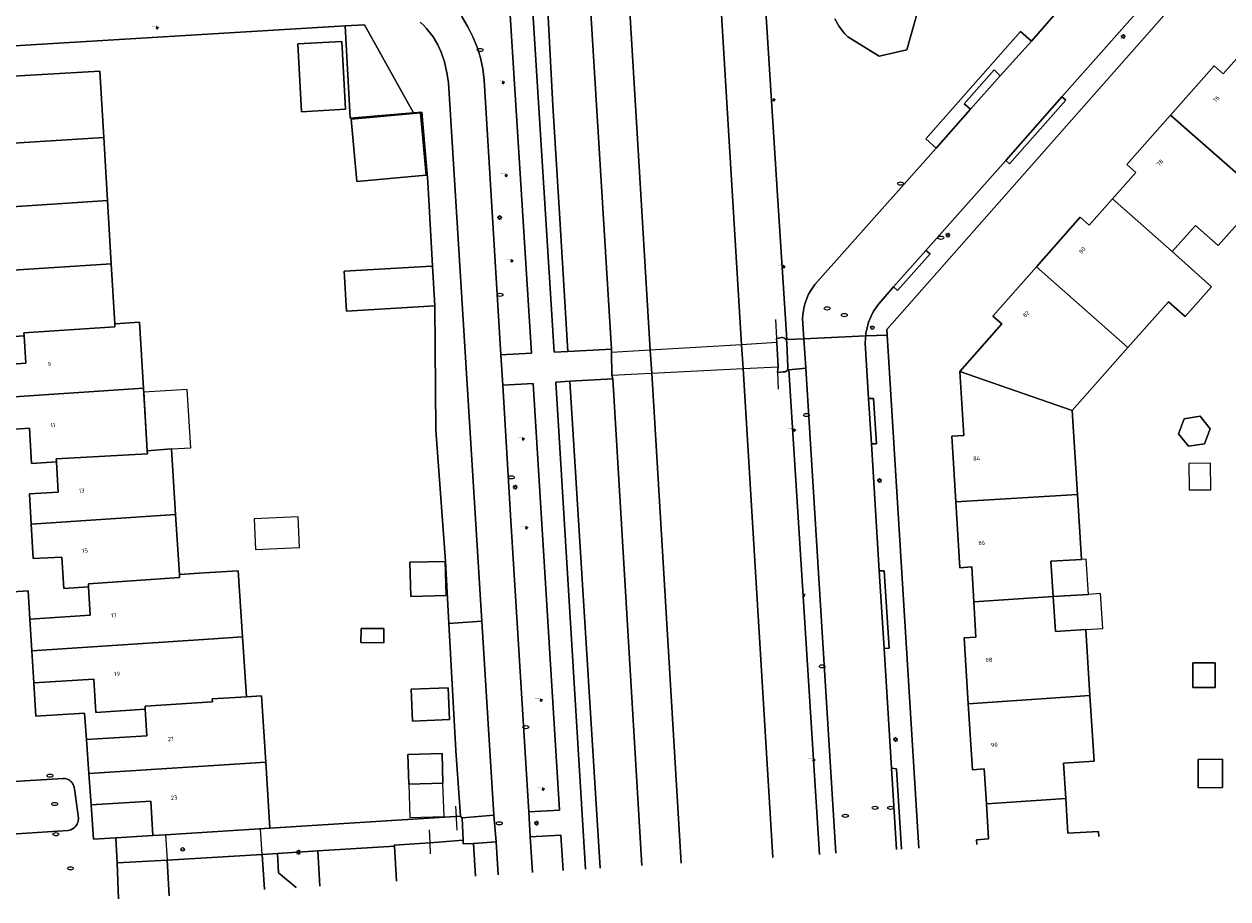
# Model space of a CAD drawing. Header units: metres. Extents: x 162098 to 162858, y 502351 to 503184.
# Tile 23 of 94: x 162390 to 162493, y 502366 to 502440. Entities that reach past the tile are written whole.
import ezdxf
from ezdxf.enums import TextEntityAlignment as Align

# ---------------------------------------------------------------- set-up
doc = ezdxf.new("R2010")
doc.units = ezdxf.units.M
for name, color, linetype, lineweight in [('B-PV-GK-BESCHOEIING-G', 252, 'GK-BESCHOEIING-SO', 13), ('B-PV-IE-MEUBILAIR-S', 252, 'Continuous', 13), ('B-PV-IE-TERREINAFSCHEIDING_KUNSTMATIG_HEKWERK-G', 252, 'IE-TERREINAFSCHEIDING-KUNSTMATIG-OPEN', 13), ('B-PV-KW-KUNSTWERK_DEK-GV', 252, 'Continuous', 13), ('B-PV-OG-BEBOUWING-GV', 7, 'Continuous', 18), ('B-PV-OG-BEBOUWING-T18', 7, 'Continuous', 18), ('B-PV-OG-BEBOUWING_LUIFEL-GV', 7, 'Continuous', 18), ('B-PV-OG-BEBOUWING_OVERBOUWING-GV', 7, 'Continuous', 18), ('B-PV-OG-TERREIN_BEGROEID-GV', 7, 'Continuous', 13), ('B-PV-OG-TERREIN_ERF-GV', 252, 'Continuous', 13), ('B-PV-VH-GESLOTENVERHARDING_ASFALT-GV', 252, 'Continuous', 13), ('B-PV-VH-OPENVERHARDING_BETONSTRAATSTEEN-GV', 252, 'Continuous', 13), ('B-PV-VH-OPENVERHARDING_TEGEL-GV', 252, 'Continuous', 13)]:
    doc.layers.add(name, color=color, linetype=linetype, lineweight=lineweight)
for name, color, linetype, lineweight, true_color in [('B-PV-GK-KEERWAND_DAMWAND-G', 30, 'Continuous', 18, 0xff7f00), ('B-PV-GR-BEPLANTING_CULTUUR_BOSPLANTSOEN-GV', 7, 'Continuous', 13, 0x99cc00), ('B-PV-GR-BEPLANTING_CULTUUR_HEESTERS-GV', 7, 'Continuous', 13, 0x99cc00), ('B-PV-GR-BOOM-S', 7, 'Continuous', 13, 0x4c9900), ('B-PV-OG-WATER_GRACHT-GV', 7, 'Continuous', 13, 0x007299), ('B-PV-VH-OPENVERHARDING_SIERBESTRATING-GV', 3, 'Continuous', 18, 0x00ff00)]:
    doc.layers.add(name, color=color, linetype=linetype, lineweight=lineweight, true_color=true_color)
doc.styles.add('NLCS-ISO', font='NLCS-ISO.ttf')
doc.styles.add('NLCS-ISO-M200-T18', font='NLCS-ISO.ttf', dxfattribs={"height": 1.8})
doc.linetypes.add('GK-BESCHOEIING-SO', pattern='A,18,-3,[1,NLCS.SHX,S=0.6,R=0,X=0,Y=0],-3', length=24)
doc.linetypes.add('IE-TERREINAFSCHEIDING-KUNSTMATIG-OPEN', pattern='A,7,-1.5,[67,NLCS.SHX,S=0.75,R=0,X=0,Y=0],-1.5', length=10)

# ---------------------------------------------------------------- blocks, each defined once
blk = doc.blocks.new('SIE-MEUBILAIR_PAAL_AFSLUITPAAL-SO')
blk.add_circle((0, 0), 0.75)
at = {"style": 'NLCS-ISO'}
blk.add_text('af', height=0.75, dxfattribs=at).set_placement((0, 0.05), align=Align.MIDDLE_CENTER)
blk = doc.blocks.new('SIE-MEUBILAIR_PAAL_LICHTMAST-SO')
for points in [[(-0.62, 0), (-1, 0)], [(-0.71, 0.71), (-0.44, 0.44)], [(0, 1), (0, 0.62)], [(0.44, 0.44), (0.71, 0.71)], [(1, 0), (0.62, 0)], [(-0.71, -0.71), (-0.44, -0.44)], [(0, -0.62), (0, -1)], [(0.44, -0.44), (0.71, -0.71)]]:
    blk.add_lwpolyline(points)
blk.add_circle((0, 0), 0.5)
blk = doc.blocks.new('SIE-MEUBILAIR_PUT_RIOOLPUT-SO')
blk.add_ellipse((0, 0), major_axis=(1.25, 0), ratio=0.54)
blk = doc.blocks.new('SIE-MEUBILAIR_PUT_KOLK-SO')
blk.add_ellipse((0, 0), major_axis=(1.25, 0), ratio=0.54)
blk = doc.blocks.new('SIE-MEUBILAIR_PUT_BRANDKRAAN-SO')
blk.add_ellipse((0, 0), major_axis=(1.25, 0), ratio=0.54)
blk = doc.blocks.new('SGR-BOOM_GBKN-SO')
for centre, start, end in [((-0.25, -0.1), 67.1244, 157.1244), ((-0.1, 0.25), 157.1244, 247.1244), ((-0.1, 0.25), 337.1244, 157.1244), ((0.25, 0.1), 247.1244, 337.1244), ((-0.25, -0.1), 157.1244, 337.1244), ((0.1, -0.25), 157.1244, 337.1244), ((0.1, -0.25), 337.1244, 67.1244)]:
    blk.add_arc(centre, 0.188, start, end)
at = {"extrusion": (0, 0, -1)}
blk.add_arc((-0.25, 0.1), 0.188, 22.8756, 202.8756, dxfattribs=at)
at = {"style": 'NLCS-ISO'}
blk.add_attdef('SOORT', text='', height=0.35, dxfattribs=at).set_placement((0, 0.75), align=Align.MIDDLE_RIGHT)

msp = doc.modelspace()

# ---------------------------------------------------------------- linework, layer by layer
at = {"layer": 'B-PV-GK-BESCHOEIING-G'}
for points in [[(162442.41, 502488.214), (162441.805, 502486.895), (162440.835, 502479.654), (162440.266, 502474.343), (162440.115, 502470.551), (162440.191, 502466.55), (162442.447, 502429.192), (162443.443, 502412.598), (162443.562, 502410.623), (162446.07, 502368.842)], [(162453.894, 502369.339), (162451.357, 502411.016), (162451.232, 502413.059), (162448.221, 502462.522), (162448.152, 502465.36), (162448.27, 502466.449), (162448.466, 502467.526), (162448.74, 502468.586), (162449.091, 502469.622), (162449.516, 502470.629), (162451.121, 502474.103), (162451.591, 502475.212), (162451.987, 502476.35), (162452.306, 502477.511), (162452.547, 502478.691), (162452.71, 502479.885), (162452.792, 502481.086), (162452.795, 502482.291), (162452.714, 502483.543), (162450.037, 502486.611), (162448.563, 502487.861)]]:
    msp.add_lwpolyline(points, dxfattribs=at)
at = {"layer": 'B-PV-GK-KEERWAND_DAMWAND-G'}
for points in [[(162440.009, 502414.556), (162440.121, 502412.676), (162440.12, 502412.401), (162440.164, 502410.452), (162440.238, 502410.148), (162440.338, 502408.296)], [(162454.125, 502415.218), (162454.203, 502413.598), (162454.222, 502413.236), (162454.356, 502411.167), (162454.303, 502410.699), (162454.347, 502409.26)]]:
    msp.add_lwpolyline(points, dxfattribs=at)
at = {"layer": 'B-PV-GR-BEPLANTING_CULTUUR_BOSPLANTSOEN-GV'}
for points in [[(162459.167, 502440.844), (162459.558, 502440.197), (162460.015, 502439.595), (162460.28, 502439.299), (162462.971, 502437.666), (162465.326, 502438.21), (162470.499, 502456.554)], [(162428.524, 502367.727), (162428.351, 502370.532), (162427.492, 502370.48), (162427.476, 502370.789), (162424.633, 502370.587), (162421.61, 502370.373), (162421.612, 502370.29)], [(162421.612, 502370.29), (162421.8, 502367.299)]]:
    msp.add_lwpolyline(points, dxfattribs=at)
msp.add_lwpolyline([(162417.408, 502440.241), (162417.857, 502432.379), (162423.257, 502432.832), (162419.071, 502440.346)], close=True, dxfattribs=at)
at = {"layer": 'B-PV-GR-BEPLANTING_CULTUUR_HEESTERS-GV'}
msp.add_lwpolyline([(162379.308, 502437.933), (162417.408, 502440.241), (162419.071, 502440.346), (162423.257, 502432.832), (162423.967, 502432.891), (162424.466, 502426.949), (162424.861, 502419.763), (162425.063, 502416.367), (162425.138, 502405.775), (162425.971, 502394.584), (162426.263, 502389.284), (162429.064, 502389.466), (162426.221, 502435.402), (162426.22, 502435.413), (162426.088, 502436.241), (162425.875, 502437.186), (162425.61, 502437.992), (162425.32, 502438.624), (162424.91, 502439.308), (162424.584, 502439.746), (162424.349, 502440.022), (162424.088, 502440.296), (162423.809, 502440.559)], dxfattribs=at)
msp.add_lwpolyline([(162427.248, 502372.863), (162427.379, 502372.699), (162427.429, 502372.704), (162430.087, 502372.945), (162429.064, 502389.466), (162426.263, 502389.284), (162426.86, 502378.459)], close=True, dxfattribs=at)
at = {"layer": 'B-PV-IE-TERREINAFSCHEIDING_KUNSTMATIG_HEKWERK-G'}
for points in [[(162426.829, 502373.69), (162426.873, 502372.827)], [(162426.873, 502372.827), (162426.881, 502372.667)], [(162426.881, 502372.667), (162426.932, 502371.663)], [(162424.577, 502371.694), (162424.633, 502370.587)], [(162424.633, 502370.587), (162424.68, 502369.647)]]:
    msp.add_lwpolyline(points, dxfattribs=at)
at = {"layer": 'B-PV-KW-KUNSTWERK_DEK-GV'}
for points in [[(162443.443, 502412.598), (162440.12, 502412.401)], [(162440.12, 502412.401), (162440.164, 502410.452)], [(162451.232, 502413.059), (162443.443, 502412.598)], [(162454.222, 502413.236), (162451.232, 502413.059)], [(162454.356, 502411.167), (162454.222, 502413.236)], [(162440.164, 502410.452), (162451.357, 502411.016), (162454.356, 502411.167)]]:
    msp.add_lwpolyline(points, dxfattribs=at)
at = {"layer": 'B-PV-OG-BEBOUWING-GV'}
for points in [[(162495.905, 502440.233), (162492.293, 502436.156), (162491.538, 502436.826), (162487.815, 502432.621), (162495.647, 502425.755), (162500.394, 502431.114)], [(162413.694, 502432.928), (162417.444, 502433.134), (162417.126, 502438.919), (162413.375, 502438.713)], [(162396.499, 502436.39), (162386.627, 502435.809), (162386.806, 502432.739), (162385.759, 502432.672), (162385.731, 502433.141), (162377.626, 502432.626), (162377.826, 502429.522), (162396.833, 502430.73)], [(162418.415, 502426.985), (162424.321, 502427.52), (162423.842, 502432.816), (162417.936, 502432.281)], [(162487.815, 502432.621), (162484.089, 502428.413), (162484.852, 502427.735), (162482.866, 502425.489), (162487.941, 502420.991), (162489.929, 502423.235), (162491.883, 502421.505), (162495.647, 502425.755)], [(162396.833, 502430.73), (162377.826, 502429.522), (162378.025, 502426.419), (162386.094, 502426.932), (162386.067, 502427.402), (162387.115, 502427.469), (162387.276, 502424.712), (162397.15, 502425.34)], [(162387.276, 502424.712), (162387.437, 502421.957), (162386.389, 502421.89), (162386.362, 502422.359), (162378.321, 502421.848), (162378.521, 502418.744), (162397.468, 502419.949), (162397.15, 502425.34)], [(162489.06, 502415.456), (162491.315, 502418.002), (162487.941, 502420.991), (162482.866, 502425.489), (162480.88, 502423.242), (162480.113, 502423.922), (162476.389, 502419.705), (162484.178, 502412.808), (162487.639, 502416.715)], [(162390.022, 502414.078), (162397.784, 502414.589), (162397.769, 502414.848), (162397.468, 502419.949), (162378.521, 502418.744), (162378.72, 502415.641), (162386.725, 502416.15), (162386.697, 502416.62), (162387.745, 502416.687), (162387.921, 502413.679), (162390.037, 502413.818)], [(162417.53, 502415.919), (162425.063, 502416.367), (162424.861, 502419.763), (162424.796, 502419.759), (162417.328, 502419.314)], [(162484.178, 502412.808), (162476.389, 502419.705), (162472.668, 502415.493), (162473.428, 502414.826), (162469.834, 502410.764), (162479.423, 502407.44)], [(162400.217, 502409.34), (162399.886, 502414.975), (162397.769, 502414.848), (162397.784, 502414.589), (162390.022, 502414.078), (162390.037, 502413.818), (162390.174, 502411.473), (162387.73, 502411.312), (162387.892, 502408.533)], [(162479.423, 502407.44), (162469.834, 502410.764), (162470.181, 502405.304), (162469.162, 502405.244), (162469.499, 502399.648), (162479.87, 502400.294)], [(162400.531, 502404.014), (162400.217, 502409.34), (162387.892, 502408.533), (162388.054, 502405.77), (162390.498, 502405.931), (162390.673, 502402.935), (162392.79, 502403.055), (162392.773, 502403.315), (162400.546, 502403.755)], [(162488.486, 502405.463), (162489.346, 502404.399), (162490.697, 502404.612), (162491.188, 502405.888), (162490.328, 502406.951), (162488.977, 502406.739)], [(162402.605, 502404.166), (162400.531, 502404.014), (162400.546, 502403.755), (162392.773, 502403.315), (162392.79, 502403.055), (162392.94, 502400.48), (162390.494, 502400.342), (162390.646, 502397.761), (162402.958, 502398.573)], [(162480.217, 502394.746), (162479.87, 502400.294), (162469.499, 502399.648), (162469.836, 502394.038), (162470.853, 502394.099), (162471.035, 502391.114), (162477.801, 502391.576), (162477.613, 502394.583)], [(162395.512, 502392.674), (162403.297, 502393.19), (162403.281, 502393.449), (162402.958, 502398.573), (162390.646, 502397.761), (162390.819, 502394.811), (162393.265, 502394.949), (162393.422, 502392.274), (162395.529, 502392.414)], [(162422.929, 502394.498), (162423.004, 502391.585), (162426.026, 502391.662), (162425.951, 502394.575)], [(162403.297, 502393.19), (162395.512, 502392.674), (162395.529, 502392.414), (162395.67, 502389.999), (162390.516, 502389.657), (162390.684, 502386.963), (162405.751, 502387.951), (162408.664, 502388.142), (162408.291, 502393.78), (162405.397, 502393.589), (162403.281, 502393.449)], [(162477.801, 502391.576), (162471.035, 502391.114), (162471.22, 502388.107), (162470.201, 502388.044), (162470.557, 502382.42), (162480.943, 502383.15), (162480.592, 502388.759), (162477.988, 502388.596)], [(162418.778, 502388.864), (162418.765, 502387.663), (162420.707, 502387.641), (162420.72, 502388.842)], [(162405.751, 502387.951), (162390.684, 502386.963), (162390.854, 502384.219), (162395.992, 502384.546), (162396.16, 502381.7), (162400.372, 502381.968), (162400.356, 502382.228), (162406.088, 502382.592), (162406.072, 502382.851), (162409.001, 502383.037), (162408.664, 502388.142)], [(162489.718, 502383.816), (162491.628, 502383.831), (162491.611, 502385.934), (162489.702, 502385.919)], [(162423.046, 502383.667), (162423.164, 502380.946), (162426.323, 502381.082), (162426.205, 502383.803)], [(162406.072, 502382.851), (162406.088, 502382.592), (162400.356, 502382.228), (162400.372, 502381.968), (162400.507, 502379.714), (162395.346, 502379.386), (162395.55, 502376.502), (162410.639, 502377.442), (162410.283, 502383.119), (162409.001, 502383.037)], [(162481.295, 502377.541), (162480.943, 502383.15), (162470.557, 502382.42), (162470.912, 502376.811), (162471.929, 502376.874), (162472.112, 502373.888), (162478.879, 502374.364), (162478.69, 502377.378)], [(162425.761, 502375.662), (162425.68, 502378.201), (162422.758, 502378.108), (162422.839, 502375.569)], [(162490.175, 502375.275), (162492.258, 502375.292), (162492.238, 502377.709), (162490.155, 502377.692)], [(162402.092, 502371.265), (162410.991, 502371.83), (162410.639, 502377.442), (162395.55, 502376.502), (162395.74, 502373.819), (162400.84, 502374.143), (162401.016, 502371.197)]]:
    msp.add_lwpolyline(points, close=True, dxfattribs=at)
for points in [[(162472.112, 502373.888), (162472.295, 502370.903), (162471.277, 502370.842), (162471.302, 502370.445)], [(162481.698, 502371.106), (162481.67, 502371.552), (162479.065, 502371.389), (162478.879, 502374.364), (162472.112, 502373.888)], [(162410.524, 502366.583), (162410.332, 502369.593), (162402.23, 502369.093), (162402.42, 502366.068)], [(162415.267, 502366.884), (162415.081, 502369.886), (162411.643, 502369.674)], [(162411.643, 502369.674), (162411.745, 502368.027), (162413.248, 502366.756)]]:
    msp.add_lwpolyline(points, dxfattribs=at)
at = {"layer": 'B-PV-OG-BEBOUWING_LUIFEL-GV'}
for points in [[(162400.236, 502409.009), (162400.531, 502404.014), (162402.605, 502404.166), (162404.245, 502404.263), (162403.953, 502409.228)], [(162477.801, 502391.576), (162480.814, 502391.765), (162480.626, 502394.772), (162480.217, 502394.746), (162477.613, 502394.583)], [(162477.988, 502388.596), (162480.592, 502388.759), (162482.034, 502388.849), (162481.847, 502391.829), (162480.814, 502391.765), (162477.801, 502391.576)], [(162422.839, 502375.569), (162422.929, 502372.74), (162425.851, 502372.833), (162425.761, 502375.662)]]:
    msp.add_lwpolyline(points, close=True, dxfattribs=at)
for points in [[(162410.193, 502371.779), (162402.092, 502371.265)], [(162410.332, 502369.593), (162410.193, 502371.779)], [(162402.092, 502371.265), (162402.23, 502369.093)], [(162402.23, 502369.093), (162410.332, 502369.593)]]:
    msp.add_lwpolyline(points, dxfattribs=at)
at = {"layer": 'B-PV-OG-BEBOUWING_OVERBOUWING-GV'}
for points in [[(162491.24, 502400.692), (162491.21, 502402.944), (162489.368, 502402.92), (162489.398, 502400.668)], [(162409.66, 502398.2), (162409.779, 502395.578), (162413.535, 502395.749), (162413.416, 502398.371)]]:
    msp.add_lwpolyline(points, close=True, dxfattribs=at)
at = {"layer": 'B-PV-OG-TERREIN_BEGROEID-GV'}
for points in [[(162446.74, 502494.061), (162443.596, 502493.421), (162441.004, 502487.406), (162438.693, 502479.655), (162437.591, 502472.401), (162437.243, 502464.044), (162438.022, 502447.019), (162438.364, 502441.35), (162440.121, 502412.676), (162440.12, 502412.401), (162440.164, 502410.452), (162440.238, 502410.148), (162442.732, 502368.63)], [(162446.07, 502368.842), (162443.562, 502410.623), (162443.443, 502412.598), (162442.447, 502429.192), (162440.191, 502466.55), (162440.115, 502470.551), (162440.266, 502474.343), (162440.835, 502479.654), (162441.805, 502486.895), (162442.41, 502488.214), (162442.907, 502489.297), (162443.289, 502490.128), (162444.018, 502489.812), (162444.416, 502490.98), (162446.519, 502489.819), (162446.876, 502489.504), (162449.359, 502493.607), (162448.981, 502493.775)], [(162470.499, 502456.554), (162465.326, 502438.21), (162462.971, 502437.666), (162460.28, 502439.299), (162460.015, 502439.595), (162459.558, 502440.197), (162459.167, 502440.844)], [(162448.602, 502456.258), (162451.232, 502413.059), (162451.357, 502411.016), (162453.894, 502369.339)], [(162452.814, 502449.129), (162454.325, 502425.355), (162455.079, 502413.491), (162456.542, 502413.565), (162456.435, 502415.284), (162456.445, 502415.613), (162456.498, 502415.981), (162456.566, 502416.313), (162456.645, 502416.6), (162456.783, 502416.991), (162456.947, 502417.353), (162457.138, 502417.685), (162457.302, 502417.947), (162457.483, 502418.19), (162467.825, 502429.807), (162466.93, 502430.612), (162475.023, 502439.774), (162475.941, 502438.954), (162479.763, 502443.361)], [(162457.869, 502369.592), (162455.244, 502410.903), (162455.136, 502410.893), (162455.079, 502410.821), (162454.938, 502410.739), (162454.774, 502410.733), (162454.303, 502410.699), (162454.356, 502411.167), (162454.222, 502413.236), (162454.204, 502413.572), (162454.203, 502413.598), (162454.635, 502413.666), (162454.709, 502413.666), (162454.883, 502413.611), (162455.018, 502413.488), (162455.079, 502413.491), (162454.325, 502425.355), (162452.814, 502449.129)], [(162433.048, 502447.336), (162435.241, 502412.418), (162436.42, 502412.48), (162435.687, 502424.268), (162435.115, 502433.466), (162434.679, 502442.091)], [(162433.3, 502412.323), (162431.125, 502447.046)], [(162426.069, 502442.609), (162426.108, 502442.596), (162426.209, 502442.49), (162426.834, 502441.766), (162427.396, 502440.992), (162427.892, 502440.174), (162428.318, 502439.318), (162428.67, 502438.429), (162428.947, 502437.513), (162429.147, 502436.578), (162429.268, 502435.629)], [(162434.679, 502442.091), (162435.115, 502433.466), (162435.687, 502424.268), (162436.42, 502412.48), (162440.121, 502412.676), (162438.364, 502441.35)], [(162429.268, 502435.629), (162430.694, 502412.187)], [(162430.694, 502412.187), (162433.3, 502412.323)], [(162459.273, 502369.681), (162456.699, 502411.044), (162455.244, 502410.903), (162457.869, 502369.592)], [(162433.458, 502409.739), (162430.851, 502409.609)], [(162430.851, 502409.609), (162431.525, 502398.524), (162433.071, 502373.221)], [(162435.689, 502373.359), (162433.458, 502409.739)], [(162439.158, 502368.402), (162436.578, 502409.936), (162435.395, 502409.867), (162437.908, 502368.323)], [(162442.732, 502368.63), (162440.238, 502410.148), (162436.578, 502409.936), (162439.158, 502368.402)], [(162433.071, 502373.221), (162435.689, 502373.359)], [(162430.468, 502367.85), (162430.298, 502370.651), (162428.351, 502370.532), (162428.524, 502367.727)], [(162435.817, 502371.224), (162433.202, 502371.08)], [(162433.202, 502371.08), (162433.391, 502368.036)], [(162436.003, 502368.202), (162435.817, 502371.224)]]:
    msp.add_lwpolyline(points, dxfattribs=at)
at = {"layer": 'B-PV-OG-TERREIN_ERF-GV'}
for points in [[(162520.967, 502373.602), (162520.79, 502376.799), (162525.489, 502391.043), (162535.69, 502394.728), (162586.018, 502397.792), (162587.568, 502397.886), (162585.925, 502424.973), (162581.072, 502424.678), (162580.897, 502427.559), (162585.75, 502427.853), (162584.428, 502449.637), (162581.211, 502451.518), (162491.515, 502445.994), (162463.619, 502414.362), (162463.649, 502413.874), (162466.351, 502370.131)], [(162386.627, 502435.809), (162396.499, 502436.39), (162396.833, 502430.73), (162397.15, 502425.34), (162397.468, 502419.949), (162397.769, 502414.848), (162399.886, 502414.975), (162400.217, 502409.34), (162400.531, 502404.014), (162402.605, 502404.166), (162402.958, 502398.573), (162403.281, 502393.449), (162405.397, 502393.589), (162408.291, 502393.78), (162408.664, 502388.142), (162409.001, 502383.037), (162410.283, 502383.119), (162410.639, 502377.442), (162410.991, 502371.83), (162427.248, 502372.863), (162426.86, 502378.459), (162426.263, 502389.284), (162425.971, 502394.584), (162425.138, 502405.775), (162425.063, 502416.367), (162417.53, 502415.919), (162417.328, 502419.314), (162424.796, 502419.759), (162424.861, 502419.763), (162424.466, 502426.949), (162423.967, 502432.891), (162423.257, 502432.832), (162417.857, 502432.379), (162417.408, 502440.241), (162379.308, 502437.933)], [(162471.302, 502370.445), (162471.277, 502370.842), (162472.295, 502370.903), (162472.112, 502373.888), (162471.929, 502376.874), (162470.912, 502376.811), (162470.557, 502382.42), (162470.201, 502388.044), (162471.22, 502388.107), (162471.035, 502391.114), (162470.853, 502394.099), (162469.836, 502394.038), (162469.499, 502399.648), (162469.162, 502405.244), (162470.181, 502405.304), (162469.834, 502410.764), (162473.428, 502414.826), (162472.668, 502415.493), (162476.389, 502419.705), (162480.113, 502423.922), (162480.88, 502423.242), (162482.866, 502425.489), (162484.852, 502427.735), (162484.089, 502428.413), (162487.815, 502432.621), (162491.538, 502436.826), (162492.293, 502436.156), (162495.905, 502440.233)], [(162495.647, 502425.755), (162491.883, 502421.505), (162489.929, 502423.235), (162487.941, 502420.991), (162491.315, 502418.002), (162489.06, 502415.456), (162487.639, 502416.715), (162484.178, 502412.808), (162479.423, 502407.44), (162479.87, 502400.294), (162480.217, 502394.746), (162477.613, 502394.583), (162477.801, 502391.576), (162477.988, 502388.596), (162480.592, 502388.759), (162480.943, 502383.15), (162481.295, 502377.541), (162478.69, 502377.378), (162478.879, 502374.364), (162479.065, 502371.389), (162481.67, 502371.552), (162481.698, 502371.106)], [(162387.73, 502411.312), (162390.174, 502411.473), (162390.037, 502413.818), (162387.921, 502413.679)], [(162382.449, 502391.547), (162390.366, 502392.072), (162390.516, 502389.657), (162395.67, 502389.999), (162395.529, 502392.414), (162393.422, 502392.274), (162393.265, 502394.949), (162390.819, 502394.811), (162390.646, 502397.761), (162390.494, 502400.342), (162392.94, 502400.48), (162392.79, 502403.055), (162390.673, 502402.935), (162390.498, 502405.931), (162388.054, 502405.77)], [(162400.372, 502381.968), (162396.16, 502381.7), (162395.992, 502384.546), (162390.854, 502384.219)], [(162390.854, 502384.219), (162391.031, 502381.374), (162395.186, 502381.638), (162395.346, 502379.386)], [(162400.507, 502379.714), (162400.372, 502381.968)], [(162395.346, 502379.386), (162400.507, 502379.714)], [(162421.8, 502367.299), (162421.612, 502370.29), (162415.081, 502369.886), (162415.267, 502366.884)], [(162413.248, 502366.756), (162411.745, 502368.027), (162411.643, 502369.674), (162410.332, 502369.593), (162410.524, 502366.583)], [(162402.23, 502369.093), (162397.982, 502368.86)], [(162397.982, 502368.86), (162398.093, 502365.792)], [(162402.42, 502366.068), (162402.23, 502369.093)]]:
    msp.add_lwpolyline(points, dxfattribs=at)
for points in [[(162413.694, 502432.928), (162413.375, 502438.713), (162417.126, 502438.919), (162417.444, 502433.134)], [(162418.415, 502426.985), (162417.936, 502432.281), (162423.842, 502432.816), (162424.321, 502427.52)], [(162488.486, 502405.463), (162488.977, 502406.739), (162490.328, 502406.951), (162491.188, 502405.888), (162490.697, 502404.612), (162489.346, 502404.399)], [(162422.929, 502394.498), (162425.951, 502394.575), (162426.026, 502391.662), (162423.004, 502391.585)], [(162418.778, 502388.864), (162420.72, 502388.842), (162420.707, 502387.641), (162418.765, 502387.663)], [(162489.718, 502383.816), (162489.702, 502385.919), (162491.611, 502385.934), (162491.628, 502383.831)], [(162423.046, 502383.667), (162426.205, 502383.803), (162426.323, 502381.082), (162423.164, 502380.946)], [(162422.839, 502375.569), (162422.758, 502378.108), (162425.68, 502378.201), (162425.761, 502375.662)], [(162490.175, 502375.275), (162490.155, 502377.692), (162492.238, 502377.709), (162492.258, 502375.292)], [(162400.84, 502374.143), (162395.74, 502373.819), (162395.949, 502370.875), (162397.862, 502370.997), (162401.016, 502371.197)]]:
    msp.add_lwpolyline(points, close=True, dxfattribs=at)
at = {"layer": 'B-PV-OG-WATER_GRACHT-GV'}
for points in [[(162442.41, 502488.214), (162441.805, 502486.895), (162440.835, 502479.654), (162440.266, 502474.343), (162440.115, 502470.551), (162440.191, 502466.55), (162442.447, 502429.192), (162443.443, 502412.598), (162443.562, 502410.623), (162446.07, 502368.842)], [(162453.894, 502369.339), (162451.357, 502411.016), (162451.232, 502413.059), (162448.602, 502456.258)]]:
    msp.add_lwpolyline(points, dxfattribs=at)
at = {"layer": 'B-PV-VH-GESLOTENVERHARDING_ASFALT-GV'}
for points in [[(162423.809, 502440.559), (162424.088, 502440.296), (162424.349, 502440.022), (162424.584, 502439.746), (162424.91, 502439.308), (162425.32, 502438.624), (162425.61, 502437.992), (162425.875, 502437.186), (162426.088, 502436.241), (162426.22, 502435.413), (162426.221, 502435.402), (162429.064, 502389.466)], [(162433.391, 502368.036), (162433.202, 502371.08), (162433.071, 502373.221), (162431.525, 502398.524), (162430.851, 502409.609), (162430.694, 502412.187), (162429.268, 502435.629), (162429.147, 502436.578), (162428.947, 502437.513), (162428.67, 502438.429), (162428.318, 502439.318), (162427.892, 502440.174), (162427.396, 502440.992)], [(162429.064, 502389.466), (162430.087, 502372.945), (162430.298, 502370.651), (162430.468, 502367.85)]]:
    msp.add_lwpolyline(points, dxfattribs=at)
at = {"layer": 'B-PV-VH-OPENVERHARDING_BETONSTRAATSTEEN-GV'}
for points in [[(162479.763, 502443.361), (162475.941, 502438.954), (162473.275, 502435.999), (162470.749, 502433.136), (162467.825, 502429.807), (162457.483, 502418.19), (162457.302, 502417.947), (162457.138, 502417.685), (162456.947, 502417.353), (162456.783, 502416.991), (162456.645, 502416.6), (162456.566, 502416.313), (162456.498, 502415.981), (162456.445, 502415.613), (162456.435, 502415.284), (162456.542, 502413.565), (162461.811, 502413.807), (162461.836, 502414.02), (162461.925, 502414.49), (162462.065, 502414.967), (162462.273, 502415.481), (162462.488, 502415.903), (162462.924, 502416.534), (162464.19, 502417.981), (162466.956, 502421.094), (162473.758, 502428.776), (162478.543, 502434.186), (162486.356, 502443.026)], [(162473.275, 502435.999), (162472.764, 502436.487), (162470.223, 502433.6), (162470.749, 502433.136)], [(162470.749, 502433.136), (162473.275, 502435.999)], [(162478.543, 502434.186), (162473.758, 502428.776)], [(162478.872, 502433.897), (162478.543, 502434.186)], [(162473.758, 502428.776), (162474.087, 502428.484), (162478.872, 502433.897)], [(162466.956, 502421.094), (162464.19, 502417.981)], [(162464.19, 502417.981), (162464.516, 502417.68), (162467.32, 502420.804), (162466.956, 502421.094)], [(162454.635, 502413.666), (162454.203, 502413.598)], [(162454.203, 502413.598), (162454.204, 502413.572), (162454.222, 502413.236)], [(162454.709, 502413.666), (162454.635, 502413.666)], [(162454.883, 502413.611), (162454.709, 502413.666)], [(162455.018, 502413.488), (162454.883, 502413.611)], [(162455.094, 502413.223), (162455.064, 502413.403), (162455.018, 502413.488)], [(162464.431, 502370.009), (162464.002, 502376.931), (162463.374, 502387.156), (162462.967, 502393.77), (162462.317, 502404.602), (162462.041, 502408.457), (162461.768, 502413.193), (162461.786, 502413.595), (162461.811, 502413.807), (162456.542, 502413.565), (162456.699, 502411.044), (162459.273, 502369.681)], [(162454.222, 502413.236), (162454.356, 502411.167)], [(162455.165, 502411.176), (162455.094, 502413.223)], [(162454.356, 502411.167), (162454.303, 502410.699)], [(162454.303, 502410.699), (162454.774, 502410.733)], [(162454.774, 502410.733), (162454.938, 502410.739)], [(162454.938, 502410.739), (162455.079, 502410.821), (162455.136, 502410.893)], [(162455.136, 502410.893), (162455.183, 502411.05)], [(162455.183, 502411.05), (162455.165, 502411.176)], [(162462.486, 502408.465), (162462.041, 502408.457)], [(162462.041, 502408.457), (162462.317, 502404.602)], [(162462.744, 502404.614), (162462.486, 502408.465)], [(162462.317, 502404.602), (162462.744, 502404.614)], [(162463.396, 502393.777), (162462.967, 502393.77)], [(162462.967, 502393.77), (162463.374, 502387.156)], [(162463.809, 502387.185), (162463.396, 502393.777)], [(162463.374, 502387.156), (162463.809, 502387.185)], [(162464.002, 502376.931), (162464.431, 502370.009)], [(162464.432, 502376.897), (162464.002, 502376.931)], [(162464.86, 502370.036), (162464.432, 502376.897)], [(162383.192, 502370.944), (162393.785, 502371.63), (162393.912, 502371.654), (162394.03, 502371.692), (162394.164, 502371.756), (162394.298, 502371.848), (162394.402, 502371.947), (162394.487, 502372.054), (162394.555, 502372.167), (162394.601, 502372.272), (162394.635, 502372.384), (162394.658, 502372.512), (162394.663, 502372.603), (162394.661, 502372.69), (162394.329, 502375.17), (162394.313, 502375.301), (162394.279, 502375.429), (162394.23, 502375.546), (162394.174, 502375.642), (162394.102, 502375.739), (162394.032, 502375.811), (162393.935, 502375.892), (162393.848, 502375.948), (162393.728, 502376.005), (162393.635, 502376.036), (162393.541, 502376.058), (162393.459, 502376.068), (162393.375, 502376.072), (162385.851, 502375.618)]]:
    msp.add_lwpolyline(points, dxfattribs=at)
msp.add_lwpolyline([(162427.476, 502370.789), (162427.492, 502370.48), (162428.351, 502370.532), (162430.298, 502370.651), (162430.087, 502372.945), (162427.429, 502372.704), (162427.379, 502372.699), (162427.382, 502372.645)], close=True, dxfattribs=at)
at = {"layer": 'B-PV-VH-OPENVERHARDING_SIERBESTRATING-GV'}
for points in [[(162443.443, 502412.598), (162440.12, 502412.401)], [(162440.12, 502412.401), (162440.164, 502410.452)], [(162451.232, 502413.059), (162443.443, 502412.598)], [(162454.222, 502413.236), (162451.232, 502413.059)], [(162454.356, 502411.167), (162454.222, 502413.236)], [(162440.164, 502410.452), (162451.357, 502411.016), (162454.356, 502411.167)]]:
    msp.add_lwpolyline(points, dxfattribs=at)
at = {"layer": 'B-PV-VH-OPENVERHARDING_TEGEL-GV'}
for points in [[(162435.395, 502409.867), (162436.578, 502409.936), (162440.238, 502410.148), (162440.164, 502410.452), (162440.12, 502412.401), (162440.121, 502412.676), (162436.42, 502412.48), (162435.241, 502412.418), (162433.048, 502447.336), (162432.689, 502453.246), (162428.173, 502452.942), (162428.284, 502451.286), (162430.847, 502451.474), (162431.125, 502447.046), (162433.3, 502412.323), (162430.694, 502412.187), (162430.851, 502409.609), (162433.458, 502409.739), (162435.689, 502373.359), (162433.071, 502373.221), (162433.202, 502371.08), (162435.817, 502371.224), (162436.003, 502368.202)], [(162486.356, 502443.026), (162478.543, 502434.186), (162478.872, 502433.897), (162474.087, 502428.484), (162473.758, 502428.776), (162466.956, 502421.094), (162467.32, 502420.804), (162464.516, 502417.68), (162464.19, 502417.981), (162462.924, 502416.534), (162462.488, 502415.903), (162462.273, 502415.481), (162462.065, 502414.967), (162461.925, 502414.49), (162461.836, 502414.02), (162461.811, 502413.807), (162463.649, 502413.874), (162463.619, 502414.362), (162491.515, 502445.994)], [(162475.941, 502438.954), (162475.023, 502439.774), (162466.93, 502430.612), (162467.825, 502429.807)], [(162473.275, 502435.999), (162475.941, 502438.954)], [(162470.749, 502433.136), (162470.223, 502433.6), (162472.764, 502436.487), (162473.275, 502435.999)], [(162467.825, 502429.807), (162470.749, 502433.136)], [(162455.079, 502413.491), (162455.018, 502413.488)], [(162455.018, 502413.488), (162455.064, 502413.403), (162455.094, 502413.223)], [(162456.542, 502413.565), (162455.079, 502413.491)], [(162456.699, 502411.044), (162456.542, 502413.565)], [(162463.649, 502413.874), (162461.811, 502413.807), (162461.786, 502413.595), (162461.768, 502413.193), (162462.041, 502408.457), (162462.486, 502408.465), (162462.744, 502404.614), (162462.317, 502404.602), (162462.967, 502393.77), (162463.396, 502393.777), (162463.809, 502387.185), (162463.374, 502387.156), (162464.002, 502376.931), (162464.432, 502376.897), (162464.86, 502370.036)], [(162466.351, 502370.131), (162463.649, 502413.874)], [(162455.094, 502413.223), (162455.165, 502411.176)], [(162455.165, 502411.176), (162455.183, 502411.05), (162455.136, 502410.893)], [(162455.136, 502410.893), (162455.244, 502410.903)], [(162455.244, 502410.903), (162456.699, 502411.044)], [(162437.908, 502368.323), (162435.395, 502409.867)], [(162397.862, 502370.997), (162395.949, 502370.875), (162395.74, 502373.819), (162395.55, 502376.502), (162395.346, 502379.386), (162395.186, 502381.638), (162391.031, 502381.374), (162390.854, 502384.219), (162390.684, 502386.963), (162390.516, 502389.657), (162390.366, 502392.072), (162382.449, 502391.547)], [(162385.851, 502375.618), (162393.375, 502376.072), (162393.459, 502376.068), (162393.541, 502376.058), (162393.635, 502376.036), (162393.728, 502376.005), (162393.848, 502375.948), (162393.935, 502375.892), (162394.032, 502375.811), (162394.102, 502375.739), (162394.174, 502375.642), (162394.23, 502375.546), (162394.279, 502375.429), (162394.313, 502375.301), (162394.329, 502375.17), (162394.661, 502372.69), (162394.663, 502372.603), (162394.658, 502372.512), (162394.635, 502372.384), (162394.601, 502372.272), (162394.555, 502372.167), (162394.487, 502372.054), (162394.402, 502371.947), (162394.298, 502371.848), (162394.164, 502371.756), (162394.03, 502371.692), (162393.912, 502371.654), (162393.785, 502371.63), (162383.192, 502370.944)], [(162398.093, 502365.792), (162397.982, 502368.86), (162397.862, 502370.997)]]:
    msp.add_lwpolyline(points, dxfattribs=at)
msp.add_lwpolyline([(162427.382, 502372.645), (162427.379, 502372.699), (162427.248, 502372.863), (162410.991, 502371.83), (162402.092, 502371.265), (162401.016, 502371.197), (162397.862, 502370.997), (162397.982, 502368.86), (162402.23, 502369.093), (162410.332, 502369.593), (162411.643, 502369.674), (162415.081, 502369.886), (162421.612, 502370.29), (162421.61, 502370.373), (162424.633, 502370.587), (162427.476, 502370.789)], close=True, dxfattribs=at)

# ---------------------------------------------------------------- block references
at = {"layer": 'B-PV-GR-BOOM-S', "xscale": 0.2, "yscale": 0.2, "zscale": 0.2}
for p in [(162401.376, 502440.088), (162430.901, 502435.407), (162453.99, 502433.927), (162431.153, 502427.487), (162431.621, 502420.214), (162454.836, 502419.704), (162432.592, 502405.016), (162455.728, 502405.769), (162432.89, 502397.44), (162456.547, 502391.708), (162434.124, 502382.744), (162457.39, 502377.623), (162434.314, 502375.157)]:
    msp.add_blockref('SGR-BOOM_GBKN-SO', p, dxfattribs=at).add_auto_attribs({'SOORT': '****%%c***m'})
at = {"layer": 'B-PV-IE-MEUBILAIR-S', "xscale": 0.2, "yscale": 0.2, "zscale": 0.2}
for name, p in [('SIE-MEUBILAIR_PAAL_LICHTMAST-SO', (162483.76, 502439.348)), ('SIE-MEUBILAIR_PUT_KOLK-SO', (162428.931, 502438.195)), ('SIE-MEUBILAIR_PUT_KOLK-SO', (162464.781, 502426.799)), ('SIE-MEUBILAIR_PAAL_LICHTMAST-SO', (162430.594, 502423.897)), ('SIE-MEUBILAIR_PUT_KOLK-SO', (162468.225, 502422.176)), ('SIE-MEUBILAIR_PAAL_LICHTMAST-SO', (162468.826, 502422.402)), ('SIE-MEUBILAIR_PUT_KOLK-SO', (162430.621, 502417.312)), ('SIE-MEUBILAIR_PUT_RIOOLPUT-SO', (162458.519, 502416.15)), ('SIE-MEUBILAIR_PUT_RIOOLPUT-SO', (162459.989, 502415.58)), ('SIE-MEUBILAIR_PAAL_AFSLUITPAAL-SO', (162462.378, 502414.511)), ('SIE-MEUBILAIR_PUT_KOLK-SO', (162456.761, 502407.061)), ('SIE-MEUBILAIR_PUT_KOLK-SO', (162431.596, 502401.739)), ('SIE-MEUBILAIR_PAAL_LICHTMAST-SO', (162431.926, 502400.906)), ('SIE-MEUBILAIR_PAAL_LICHTMAST-SO', (162463.003, 502401.479)), ('SIE-MEUBILAIR_PUT_KOLK-SO', (162458.096, 502385.626)), ('SIE-MEUBILAIR_PUT_KOLK-SO', (162432.833, 502380.442)), ('SIE-MEUBILAIR_PAAL_LICHTMAST-SO', (162464.367, 502379.386)), ('SIE-MEUBILAIR_PUT_KOLK-SO', (162392.242, 502376.306)), ('SIE-MEUBILAIR_PUT_RIOOLPUT-SO', (162392.641, 502373.884)), ('SIE-MEUBILAIR_PUT_RIOOLPUT-SO', (162462.61, 502373.559)), ('SIE-MEUBILAIR_PUT_KOLK-SO', (162463.937, 502373.561)), ('SIE-MEUBILAIR_PUT_RIOOLPUT-SO', (162430.563, 502372.245)), ('SIE-MEUBILAIR_PAAL_LICHTMAST-SO', (162433.731, 502372.26)), ('SIE-MEUBILAIR_PUT_BRANDKRAAN-SO', (162460.074, 502372.879)), ('SIE-MEUBILAIR_PUT_KOLK-SO', (162392.746, 502371.311)), ('SIE-MEUBILAIR_PAAL_AFSLUITPAAL-SO', (162403.557, 502370.018)), ('SIE-MEUBILAIR_PAAL_LICHTMAST-SO', (162413.426, 502369.767)), ('SIE-MEUBILAIR_PUT_KOLK-SO', (162393.992, 502368.405))]:
    msp.add_blockref(name, p, dxfattribs=at)

# ---------------------------------------------------------------- texts
at = {"layer": 'B-PV-OG-BEBOUWING-T18', "style": 'NLCS-ISO-M200-T18'}
for s, rotation, p in [('76', 48.5, (162491.708, 502434.001)), ('78', 48.5, (162486.91, 502428.582)), ('80', 48.5, (162480.286, 502421.096)), ('82', 48.5, (162475.495, 502415.673)), ('9', 3.8, (162392.181, 502411.411)), ('11', 3.8, (162392.486, 502406.194)), ('84', 3.6, (162471.279, 502403.365)), ('13', 3.8, (162394.935, 502400.623)), ('86', 3.6, (162471.712, 502396.154)), ('15', 3.8, (162395.234, 502395.495)), ('17', 3.8, (162397.676, 502389.962)), ('88', 3.6, (162472.324, 502386.171)), ('19', 3.8, (162397.966, 502384.981)), ('21', 3.8, (162402.528, 502379.431)), ('90', 3.6, (162472.782, 502378.931)), ('23', 3.8, (162402.827, 502374.429))]:
    msp.add_text(s, height=0.36, rotation=rotation, dxfattribs=at).set_placement(p, align=Align.MIDDLE)

doc.saveas('drawing.dxf')
